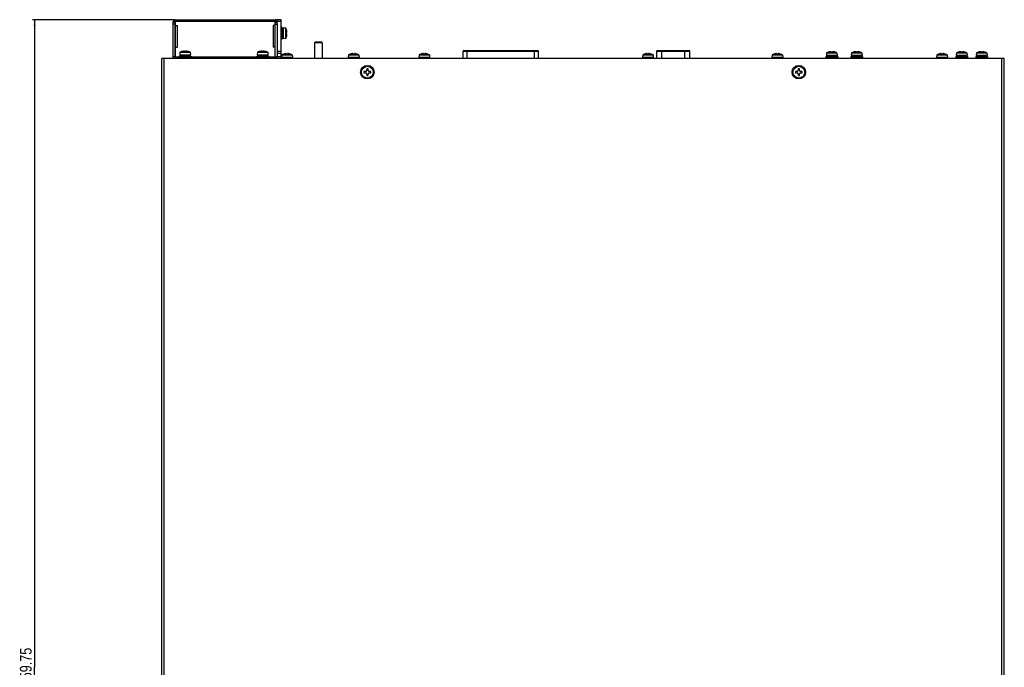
# Model space of a CAD drawing. Header units: millimetres. Extents: x 2431 to 3770, y -315 to 702.
# Tile 36 of 44: x 2435 to 2937, y 372 to 702. Entities that reach past the tile are written whole.
import ezdxf

# ---------------------------------------------------------------- set-up
doc = ezdxf.new("R2010")
doc.units = ezdxf.units.MM
doc.header["$LTSCALE"] = 65.395
doc.layers.get('0').update_dxf_attribs({"linetype": 'CONTINUOUS'})
for name, color, linetype in [('62SR-6K0SC40DXF_CONTINUOUS_LINE', 7, 'CONTINUOUS'), ('62SR-6K0UP20DXF_CONTINUOUS_LINE', 7, 'CONTINUOUS'), ('63SC-BF10120DXF_CONTINUOUS_LINE', 7, 'CONTINUOUS'), ('ASR-6000-ASM_DXF_DIMENSION', 7, 'CONTINUOUS'), ('D-SUB-FEMALEDXF_CONTINUOUS_LINE', 7, 'CONTINUOUS'), ('D-SUB-MALE-9DXF_CONTINUOUS_LINE', 7, 'CONTINUOUS'), ('FH-M4-10_DXF_CONTINUOUS_LINE', 7, 'CONTINUOUS'), ('FMS-3X6_DXF_CONTINUOUS_LINE', 7, 'CONTINUOUS'), ('PMS-W-3X6_DXF_CONTINUOUS_LINE', 7, 'CONTINUOUS')]:
    doc.layers.add(name, color=color, linetype=linetype)
doc.styles.get("Standard").update_dxf_attribs({"font": 'txt', "width": 0.8})
doc.dimstyles.new('DIMSTYLE_2', dxfattribs={"dimtxt": 6, "dimasz": 3, "dimexe": 1, "dimexo": 1, "dimgap": 1.5, "dimtad": 1, "dimdsep": 46, "dimtxsty": 'Standard', "dimblk": '_FILLED', "dimblk1": '_FILLED', "dimblk2": '_FILLED', "dimcen": 0.09, "dimazin": 2, "dimtp": 0.01, "dimtm": 0.01, "dimtfac": 1, "dimtofl": 0, "dimtmove": 0, "dimatfit": 3, "dimldrblk": '_FILLED', "dimfxl": 1, "dimtolj": 1, "dimarcsym": 0})

# ---------------------------------------------------------------- blocks, each defined once
blk = doc.blocks.new('_FILLED')
at = {"color": 0, "linetype": 'ByBlock'}
blk.add_solid([(0, 0), (-1, 0.17), (-1, -0.17)], dxfattribs=at)
blk = doc.blocks.new('*D11')
at = {"layer": 'ASR-6000-ASM_DXF_DIMENSION', "color": 2, "linetype": 'Continuous', "transparency": 16777216}
for p, q in [((2513.04, 701.57), (2441.22, 701.57)), ((2442.22, 701.57), (2442.22, 371.69)), ((2442.22, 41.81), (2442.22, 371.69)), ((2490.39, 41.81), (2441.22, 41.81))]:
    blk.add_line(p, q, dxfattribs=at)
at = {"layer": 'ASR-6000-ASM_DXF_DIMENSION', "color": 2, "linetype": 'Continuous', "transparency": 16777216, "xscale": 3, "yscale": 3, "zscale": 3}
for p, rotation in [((2442.22, 701.57), 90), ((2442.22, 41.81), 270)]:
    blk.add_blockref('_FILLED', p, dxfattribs=dict(at, rotation=rotation))
at = {"layer": 'ASR-6000-ASM_DXF_DIMENSION', "color": 2, "linetype": 'Continuous', "transparency": 16777216, "insert": (2434.72, 371.69), "char_height": 6, "width": 28.8, "attachment_point": 2, "rotation": 90, "line_spacing_factor": 0.9}
blk.add_mtext('659.75', dxfattribs=at)

msp = doc.modelspace()

# ---------------------------------------------------------------- linework, layer by layer
at = {"layer": '62SR-6K0SC40DXF_CONTINUOUS_LINE', "color": 3, "linetype": 'Continuous'}
for p, q in [((2512.943, 681.811), (2512.943, 700.565)), ((2513.943, 701.565), (2564.943, 701.565)), ((2514.043, 682.565), (2514.043, 701.565)), ((2564.843, 700.565), (2514.043, 700.565)), ((2514.043, 698.565), (2515.043, 698.565)), ((2515.043, 687.565), (2515.043, 698.565)), ((2563.843, 698.565), (2563.843, 687.565)), ((2564.843, 698.565), (2563.843, 698.565)), ((2564.843, 682.565), (2564.843, 701.565)), ((2565.943, 699.865), (2565.943, 681.811)), ((2514.043, 687.565), (2515.043, 687.565)), ((2564.843, 687.565), (2563.843, 687.565)), ((2514.043, 682.565), (2564.843, 682.565))]:
    msp.add_line(p, q, dxfattribs=at)
at = {"layer": '62SR-6K0SC40DXF_CONTINUOUS_LINE', "color": 7, "linetype": 'Continuous'}
for p, q in [((2512.943, 700.565), (2514.043, 700.565)), ((2513.943, 700.365), (2512.943, 700.365)), ((2513.943, 699.365), (2512.943, 699.365)), ((2513.943, 681.811), (2513.943, 701.565)), ((2565.943, 700.565), (2564.843, 700.565)), ((2564.943, 681.811), (2564.943, 701.565)), ((2564.943, 700.365), (2565.943, 700.365)), ((2564.943, 699.365), (2565.943, 699.365)), ((2564.843, 696.815), (2564.943, 696.815)), ((2564.843, 692.315), (2564.943, 692.315)), ((2513.943, 682.565), (2512.943, 682.565)), ((2514.043, 682.565), (2514.043, 681.811)), ((2515.043, 682.565), (2515.043, 681.811)), ((2563.843, 682.565), (2563.843, 681.811)), ((2564.843, 682.565), (2564.843, 681.811)), ((2564.943, 682.565), (2565.943, 682.565))]:
    msp.add_line(p, q, dxfattribs=at)
at = {"layer": '62SR-6K0SC40DXF_CONTINUOUS_LINE', "color": 3, "linetype": 'Continuous'}
for centre, start, end in [((2513.943, 700.565), 90, 180), ((2564.943, 700.565), 0, 90)]:
    msp.add_arc(centre, 1, start, end, dxfattribs=at)
at = {"layer": '62SR-6K0UP20DXF_CONTINUOUS_LINE', "color": 3, "linetype": 'Continuous'}
for p, q in [((2507.143, 109.811), (2507.143, 681.811)), ((2936.643, 681.811), (2507.143, 681.811)), ((2508.343, 109.811), (2508.343, 681.811)), ((2935.443, 109.811), (2935.443, 681.811)), ((2936.643, 109.811), (2936.643, 681.811))]:
    msp.add_line(p, q, dxfattribs=at)
for centre in [(2611.893, 674.811), (2831.893, 674.811)]:
    msp.add_circle(centre, 3.45, dxfattribs=at)
at = {"layer": '63SC-BF10120DXF_CONTINUOUS_LINE', "color": 7, "linetype": 'Continuous'}
for p, q in [((2565.943, 699.865), (2565.943, 701.565)), ((2567.943, 701.565), (2565.943, 701.565)), ((2567.943, 700.565), (2565.943, 700.565)), ((2567.943, 681.811), (2567.943, 701.565)), ((2565.943, 685.565), (2567.943, 685.565)), ((2565.943, 684.565), (2567.943, 684.565)), ((2567.943, 682.565), (2565.943, 682.565))]:
    msp.add_line(p, q, dxfattribs=at)
at = {"layer": 'D-SUB-FEMALEDXF_CONTINUOUS_LINE', "color": 7, "linetype": 'Continuous'}
for p, q in [((2660.713, 681.811), (2660.713, 685.561)), ((2660.713, 685.561), (2699.073, 685.561)), ((2661.013, 685.861), (2698.773, 685.861)), ((2662.713, 681.811), (2662.713, 685.861)), ((2697.073, 681.811), (2697.073, 685.861)), ((2699.073, 681.811), (2699.073, 685.561))]:
    msp.add_line(p, q, dxfattribs=at)
for centre, start, end in [((2661.013, 685.561), 90, 180), ((2698.773, 685.561), 0, 90)]:
    msp.add_arc(centre, 0.3, start, end, dxfattribs=at)
at = {"layer": 'D-SUB-MALE-9DXF_CONTINUOUS_LINE', "color": 7, "linetype": 'Continuous'}
for p, q in [((2759.393, 681.811), (2759.393, 685.561)), ((2759.393, 685.561), (2776.313, 685.561)), ((2759.693, 685.861), (2776.013, 685.861)), ((2761.993, 681.811), (2761.993, 685.861)), ((2773.713, 681.811), (2773.713, 685.861)), ((2776.313, 681.811), (2776.313, 685.561))]:
    msp.add_line(p, q, dxfattribs=at)
for centre, start, end in [((2759.693, 685.561), 90, 180), ((2776.013, 685.561), 0, 90)]:
    msp.add_arc(centre, 0.3, start, end, dxfattribs=at)
at = {"layer": 'FH-M4-10_DXF_CONTINUOUS_LINE', "color": 7, "linetype": 'Continuous'}
for p, q in [((2584.893, 689.811), (2585.193, 690.111)), ((2584.893, 689.811), (2584.893, 681.811)), ((2588.893, 689.811), (2584.893, 689.811)), ((2588.593, 690.111), (2585.193, 690.111)), ((2588.893, 689.811), (2588.593, 690.111)), ((2588.893, 689.811), (2588.893, 681.811))]:
    msp.add_line(p, q, dxfattribs=at)
at = {"layer": 'FMS-3X6_DXF_CONTINUOUS_LINE', "color": 7, "linetype": 'Continuous'}
for p, q in [((2610.143, 675.161), (2610.143, 674.461)), ((2611.043, 675.161), (2610.143, 675.161)), ((2610.143, 674.461), (2611.043, 674.461)), ((2611.543, 676.561), (2611.543, 675.661)), ((2612.243, 676.561), (2611.543, 676.561)), ((2611.543, 673.961), (2611.543, 673.061)), ((2611.543, 673.061), (2612.243, 673.061)), ((2612.243, 675.661), (2612.243, 676.561)), ((2612.243, 673.061), (2612.243, 673.961)), ((2613.643, 675.161), (2612.743, 675.161)), ((2612.743, 674.461), (2613.643, 674.461)), ((2613.643, 674.461), (2613.643, 675.161)), ((2830.143, 675.161), (2830.143, 674.461)), ((2831.043, 675.161), (2830.143, 675.161)), ((2830.143, 674.461), (2831.043, 674.461)), ((2831.543, 676.561), (2831.543, 675.661)), ((2832.243, 676.561), (2831.543, 676.561)), ((2831.543, 673.961), (2831.543, 673.061)), ((2831.543, 673.061), (2832.243, 673.061)), ((2832.243, 675.661), (2832.243, 676.561)), ((2832.243, 673.061), (2832.243, 673.961)), ((2833.643, 675.161), (2832.743, 675.161)), ((2832.743, 674.461), (2833.643, 674.461)), ((2833.643, 674.461), (2833.643, 675.161))]:
    msp.add_line(p, q, dxfattribs=at)
for centre in [(2611.893, 674.811), (2831.893, 674.811)]:
    msp.add_circle(centre, 3, dxfattribs=at)
for centre, start, end in [((2611.043, 675.661), 270, 360), ((2611.043, 673.961), 0, 90), ((2612.743, 675.661), 180, 270), ((2612.743, 673.961), 90, 180), ((2831.043, 675.661), 270, 360), ((2831.043, 673.961), 0, 90), ((2832.743, 675.661), 180, 270), ((2832.743, 673.961), 90, 180)]:
    msp.add_arc(centre, 0.5, start, end, dxfattribs=at)
at = {"layer": 'PMS-W-3X6_DXF_CONTINUOUS_LINE', "color": 7, "linetype": 'Continuous'}
for p, q in [((2568.443, 697.565), (2567.943, 697.565)), ((2568.443, 691.565), (2568.443, 697.565)), ((2569.043, 697.215), (2568.443, 697.215)), ((2569.043, 691.815), (2569.043, 697.315)), ((2570.343, 697.202), (2569.043, 697.315)), ((2570.343, 691.929), (2570.343, 697.202)), ((2570.661, 696.365), (2570.671, 696.365)), ((2570.661, 694.915), (2570.874, 694.915)), ((2570.874, 694.215), (2570.661, 694.215)), ((2570.881, 695.357), (2570.874, 695.415)), ((2570.874, 694.915), (2570.878, 694.916)), ((2570.878, 694.214), (2570.874, 694.215)), ((2570.874, 693.715), (2570.878, 693.745)), ((2568.443, 691.565), (2567.943, 691.565)), ((2569.043, 691.915), (2568.443, 691.915)), ((2570.343, 691.929), (2569.043, 691.815)), ((2570.671, 692.765), (2570.661, 692.765)), ((2515.943, 683.065), (2515.943, 682.565)), ((2515.943, 683.065), (2521.943, 683.065)), ((2516.307, 684.965), (2516.193, 683.665)), ((2516.193, 683.665), (2521.693, 683.665)), ((2516.293, 683.665), (2516.293, 683.065)), ((2516.307, 684.965), (2521.58, 684.965)), ((2517.143, 685.283), (2517.143, 685.293)), ((2518.123, 685.5), (2518.093, 685.496)), ((2518.593, 685.496), (2518.592, 685.5)), ((2518.593, 685.283), (2518.593, 685.496)), ((2519.294, 685.5), (2519.293, 685.496)), ((2519.293, 685.496), (2519.293, 685.283)), ((2519.793, 685.496), (2519.764, 685.5)), ((2520.743, 685.293), (2520.743, 685.283)), ((2521.58, 684.965), (2521.693, 683.665)), ((2521.593, 683.665), (2521.593, 683.065)), ((2521.943, 683.065), (2521.943, 682.565)), ((2555.443, 683.065), (2555.443, 682.565)), ((2555.443, 683.065), (2561.443, 683.065)), ((2555.807, 684.965), (2555.693, 683.665)), ((2555.693, 683.665), (2561.193, 683.665)), ((2555.793, 683.665), (2555.793, 683.065)), ((2555.807, 684.965), (2561.08, 684.965)), ((2556.643, 685.283), (2556.643, 685.293)), ((2557.623, 685.5), (2557.593, 685.496)), ((2558.093, 685.496), (2558.092, 685.5)), ((2558.093, 685.283), (2558.093, 685.496)), ((2558.794, 685.5), (2558.793, 685.496)), ((2558.793, 685.496), (2558.793, 685.283)), ((2559.293, 685.496), (2559.264, 685.5)), ((2560.243, 685.293), (2560.243, 685.283)), ((2561.08, 684.965), (2561.193, 683.665)), ((2561.093, 683.665), (2561.093, 683.065)), ((2561.443, 683.065), (2561.443, 682.565)), ((2564.843, 683.711), (2564.943, 683.711)), ((2568.257, 683.711), (2568.143, 682.411)), ((2568.257, 683.711), (2573.53, 683.711)), ((2569.093, 684.029), (2569.093, 684.039)), ((2570.073, 684.246), (2570.043, 684.242)), ((2570.543, 684.242), (2570.542, 684.246)), ((2570.543, 684.029), (2570.543, 684.242)), ((2571.244, 684.246), (2571.243, 684.242)), ((2571.243, 684.242), (2571.243, 684.029)), ((2571.743, 684.242), (2571.714, 684.246)), ((2572.693, 684.039), (2572.693, 684.029)), ((2573.53, 683.711), (2573.643, 682.411)), ((2602.258, 683.711), (2602.144, 682.411)), ((2602.258, 683.711), (2607.53, 683.711)), ((2603.094, 684.029), (2603.094, 684.039)), ((2604.074, 684.246), (2604.044, 684.242)), ((2604.544, 684.242), (2604.543, 684.246)), ((2604.544, 684.029), (2604.544, 684.242)), ((2605.245, 684.246), (2605.244, 684.242)), ((2605.244, 684.242), (2605.244, 684.029)), ((2605.744, 684.242), (2605.714, 684.246)), ((2606.694, 684.039), (2606.694, 684.029)), ((2607.53, 683.711), (2607.644, 682.411)), ((2638.257, 683.711), (2638.143, 682.411)), ((2638.257, 683.711), (2643.53, 683.711)), ((2639.093, 684.029), (2639.093, 684.039)), ((2640.073, 684.246), (2640.043, 684.242)), ((2640.543, 684.242), (2640.542, 684.246)), ((2640.543, 684.029), (2640.543, 684.242)), ((2641.244, 684.246), (2641.243, 684.242)), ((2641.243, 684.242), (2641.243, 684.029)), ((2641.743, 684.242), (2641.714, 684.246)), ((2642.693, 684.039), (2642.693, 684.029)), ((2643.53, 683.711), (2643.643, 682.411)), ((2752.258, 683.711), (2752.144, 682.411)), ((2752.258, 683.711), (2757.53, 683.711)), ((2753.094, 684.029), (2753.094, 684.039)), ((2754.074, 684.246), (2754.044, 684.242)), ((2754.544, 684.242), (2754.543, 684.246)), ((2754.544, 684.029), (2754.544, 684.242)), ((2755.245, 684.246), (2755.244, 684.242)), ((2755.244, 684.242), (2755.244, 684.029)), ((2755.744, 684.242), (2755.714, 684.246)), ((2756.694, 684.039), (2756.694, 684.029)), ((2757.53, 683.711), (2757.644, 682.411)), ((2818.257, 683.711), (2818.143, 682.411)), ((2818.257, 683.711), (2823.53, 683.711)), ((2819.093, 684.029), (2819.093, 684.039)), ((2820.073, 684.246), (2820.043, 684.242)), ((2820.543, 684.242), (2820.542, 684.246)), ((2820.543, 684.029), (2820.543, 684.242)), ((2821.244, 684.246), (2821.243, 684.242)), ((2821.243, 684.242), (2821.243, 684.029)), ((2821.743, 684.242), (2821.714, 684.246)), ((2822.693, 684.039), (2822.693, 684.029)), ((2823.53, 683.711), (2823.643, 682.411)), ((2845.693, 682.811), (2845.693, 682.311)), ((2845.693, 682.811), (2851.693, 682.811)), ((2846.057, 684.711), (2845.943, 683.411)), ((2845.943, 683.411), (2851.443, 683.411)), ((2846.043, 683.411), (2846.043, 682.811)), ((2846.057, 684.711), (2851.33, 684.711)), ((2846.893, 685.029), (2846.893, 685.039)), ((2847.873, 685.246), (2847.843, 685.242)), ((2848.343, 685.242), (2848.342, 685.246)), ((2848.343, 685.029), (2848.343, 685.242)), ((2849.044, 685.246), (2849.043, 685.242)), ((2849.043, 685.242), (2849.043, 685.029)), ((2849.543, 685.242), (2849.514, 685.246)), ((2850.493, 685.039), (2850.493, 685.029)), ((2851.33, 684.711), (2851.443, 683.411)), ((2851.343, 683.411), (2851.343, 682.811)), ((2851.693, 682.811), (2851.693, 682.311)), ((2858.393, 682.811), (2858.393, 682.311)), ((2858.393, 682.811), (2864.393, 682.811)), ((2858.757, 684.711), (2858.643, 683.411)), ((2858.643, 683.411), (2864.143, 683.411)), ((2858.743, 683.411), (2858.743, 682.811)), ((2858.757, 684.711), (2864.03, 684.711)), ((2859.593, 685.029), (2859.593, 685.039)), ((2860.573, 685.246), (2860.543, 685.242)), ((2861.043, 685.242), (2861.042, 685.246)), ((2861.043, 685.029), (2861.043, 685.242)), ((2861.744, 685.246), (2861.743, 685.242)), ((2861.743, 685.242), (2861.743, 685.029)), ((2862.243, 685.242), (2862.214, 685.246)), ((2863.193, 685.039), (2863.193, 685.029)), ((2864.03, 684.711), (2864.143, 683.411)), ((2864.043, 683.411), (2864.043, 682.811)), ((2864.393, 682.811), (2864.393, 682.311)), ((2902.258, 683.711), (2902.144, 682.411)), ((2902.258, 683.711), (2907.53, 683.711)), ((2903.094, 684.029), (2903.094, 684.039)), ((2904.074, 684.246), (2904.044, 684.242)), ((2904.544, 684.242), (2904.543, 684.246)), ((2904.544, 684.029), (2904.544, 684.242)), ((2905.245, 684.246), (2905.244, 684.242)), ((2905.244, 684.242), (2905.244, 684.029)), ((2905.744, 684.242), (2905.714, 684.246)), ((2906.694, 684.039), (2906.694, 684.029)), ((2907.53, 683.711), (2907.644, 682.411)), ((2911.893, 682.811), (2911.893, 682.311)), ((2911.893, 682.811), (2917.893, 682.811)), ((2912.257, 684.711), (2912.143, 683.411)), ((2912.143, 683.411), (2917.643, 683.411)), ((2912.243, 683.411), (2912.243, 682.811)), ((2912.257, 684.711), (2917.53, 684.711)), ((2913.093, 685.029), (2913.093, 685.039)), ((2914.073, 685.246), (2914.043, 685.242)), ((2914.543, 685.242), (2914.542, 685.246)), ((2914.543, 685.029), (2914.543, 685.242)), ((2915.244, 685.246), (2915.243, 685.242)), ((2915.243, 685.242), (2915.243, 685.029)), ((2915.743, 685.242), (2915.714, 685.246)), ((2916.693, 685.039), (2916.693, 685.029)), ((2917.53, 684.711), (2917.643, 683.411)), ((2917.543, 683.411), (2917.543, 682.811)), ((2917.893, 682.811), (2917.893, 682.311)), ((2922.093, 682.811), (2922.093, 682.311)), ((2922.093, 682.811), (2928.093, 682.811)), ((2922.457, 684.711), (2922.343, 683.411)), ((2922.343, 683.411), (2927.843, 683.411)), ((2922.443, 683.411), (2922.443, 682.811)), ((2922.457, 684.711), (2927.73, 684.711)), ((2923.293, 685.029), (2923.293, 685.039)), ((2924.273, 685.246), (2924.243, 685.242)), ((2924.743, 685.242), (2924.742, 685.246)), ((2924.743, 685.029), (2924.743, 685.242)), ((2925.444, 685.246), (2925.443, 685.242)), ((2925.443, 685.242), (2925.443, 685.029)), ((2925.943, 685.242), (2925.914, 685.246)), ((2926.893, 685.039), (2926.893, 685.029)), ((2927.73, 684.711), (2927.843, 683.411)), ((2927.743, 683.411), (2927.743, 682.811)), ((2928.093, 682.811), (2928.093, 682.311)), ((2564.843, 682.411), (2564.943, 682.411)), ((2568.143, 682.411), (2573.643, 682.411)), ((2568.243, 682.411), (2568.243, 681.811)), ((2573.543, 682.411), (2573.543, 681.811)), ((2602.144, 682.411), (2607.644, 682.411)), ((2602.244, 682.411), (2602.244, 681.811)), ((2607.544, 682.411), (2607.544, 681.811)), ((2638.143, 682.411), (2643.643, 682.411)), ((2638.243, 682.411), (2638.243, 681.811)), ((2643.543, 682.411), (2643.543, 681.811)), ((2752.144, 682.411), (2757.644, 682.411)), ((2752.244, 682.411), (2752.244, 681.811)), ((2757.544, 682.411), (2757.544, 681.811)), ((2818.143, 682.411), (2823.643, 682.411)), ((2818.243, 682.411), (2818.243, 681.811)), ((2823.543, 682.411), (2823.543, 681.811)), ((2845.693, 682.311), (2851.693, 682.311)), ((2847.193, 682.311), (2847.193, 681.811)), ((2850.193, 682.311), (2850.193, 681.811)), ((2858.393, 682.311), (2864.393, 682.311)), ((2859.893, 682.311), (2859.893, 681.811)), ((2862.893, 682.311), (2862.893, 681.811)), ((2902.144, 682.411), (2907.644, 682.411)), ((2902.244, 682.411), (2902.244, 681.811)), ((2907.544, 682.411), (2907.544, 681.811)), ((2911.893, 682.311), (2917.893, 682.311)), ((2913.393, 682.311), (2913.393, 681.811)), ((2916.393, 682.311), (2916.393, 681.811)), ((2922.093, 682.311), (2928.093, 682.311)), ((2923.593, 682.311), (2923.593, 681.811)), ((2926.593, 682.311), (2926.593, 681.811))]:
    msp.add_line(p, q, dxfattribs=at)
for points in [[(2570.878, 694.916), (2570.881, 694.919), (2570.884, 694.923), (2570.887, 694.928), (2570.89, 694.934), (2570.892, 694.941), (2570.894, 694.949), (2570.896, 694.957), (2570.897, 694.966), (2570.899, 694.977), (2570.9, 694.987), (2570.901, 694.999), (2570.901, 695.012), (2570.902, 695.025), (2570.902, 695.039), (2570.903, 695.054), (2570.903, 695.07), (2570.902, 695.086), (2570.902, 695.103), (2570.901, 695.121), (2570.901, 695.139), (2570.9, 695.157), (2570.899, 695.176), (2570.897, 695.195), (2570.896, 695.215), (2570.894, 695.236), (2570.892, 695.258), (2570.89, 695.281), (2570.887, 695.305), (2570.884, 695.331), (2570.881, 695.357)], [(2570.878, 693.745), (2570.881, 693.773), (2570.884, 693.8), (2570.887, 693.826), (2570.89, 693.85), (2570.892, 693.873), (2570.894, 693.895), (2570.896, 693.915), (2570.897, 693.935), (2570.899, 693.955), (2570.9, 693.974), (2570.901, 693.992), (2570.901, 694.01), (2570.902, 694.028), (2570.902, 694.045), (2570.903, 694.061), (2570.903, 694.077), (2570.902, 694.091), (2570.902, 694.106), (2570.901, 694.119), (2570.901, 694.132), (2570.9, 694.143), (2570.899, 694.154), (2570.897, 694.164), (2570.896, 694.174), (2570.894, 694.182), (2570.892, 694.19), (2570.89, 694.197), (2570.887, 694.203), (2570.884, 694.208), (2570.881, 694.212), (2570.878, 694.214)], [(2518.592, 685.5), (2518.59, 685.503), (2518.586, 685.506), (2518.581, 685.509), (2518.575, 685.512), (2518.568, 685.514), (2518.56, 685.516), (2518.552, 685.518), (2518.542, 685.519), (2518.532, 685.521), (2518.521, 685.522), (2518.51, 685.523), (2518.497, 685.524), (2518.484, 685.524), (2518.469, 685.525), (2518.455, 685.525), (2518.439, 685.525), (2518.423, 685.525), (2518.406, 685.524), (2518.388, 685.524), (2518.37, 685.523), (2518.352, 685.522), (2518.333, 685.521), (2518.313, 685.519), (2518.293, 685.518), (2518.273, 685.516), (2518.251, 685.514), (2518.228, 685.512), (2518.204, 685.509), (2518.178, 685.506), (2518.151, 685.503), (2518.123, 685.5)], [(2519.764, 685.5), (2519.735, 685.503), (2519.708, 685.506), (2519.683, 685.509), (2519.659, 685.512), (2519.636, 685.514), (2519.614, 685.516), (2519.593, 685.518), (2519.573, 685.519), (2519.553, 685.521), (2519.535, 685.522), (2519.516, 685.523), (2519.498, 685.524), (2519.481, 685.524), (2519.464, 685.525), (2519.447, 685.525), (2519.432, 685.525), (2519.417, 685.525), (2519.403, 685.524), (2519.389, 685.524), (2519.377, 685.523), (2519.365, 685.522), (2519.354, 685.521), (2519.344, 685.519), (2519.335, 685.518), (2519.326, 685.516), (2519.319, 685.514), (2519.312, 685.512), (2519.306, 685.509), (2519.301, 685.506), (2519.297, 685.503), (2519.294, 685.5)], [(2558.092, 685.5), (2558.09, 685.503), (2558.086, 685.506), (2558.081, 685.509), (2558.075, 685.512), (2558.068, 685.514), (2558.06, 685.516), (2558.052, 685.518), (2558.042, 685.519), (2558.032, 685.521), (2558.021, 685.522), (2558.01, 685.523), (2557.997, 685.524), (2557.984, 685.524), (2557.969, 685.525), (2557.955, 685.525), (2557.939, 685.525), (2557.923, 685.525), (2557.906, 685.524), (2557.888, 685.524), (2557.87, 685.523), (2557.852, 685.522), (2557.833, 685.521), (2557.813, 685.519), (2557.793, 685.518), (2557.773, 685.516), (2557.751, 685.514), (2557.728, 685.512), (2557.704, 685.509), (2557.678, 685.506), (2557.651, 685.503), (2557.623, 685.5)], [(2559.264, 685.5), (2559.235, 685.503), (2559.208, 685.506), (2559.183, 685.509), (2559.159, 685.512), (2559.136, 685.514), (2559.114, 685.516), (2559.093, 685.518), (2559.073, 685.519), (2559.053, 685.521), (2559.035, 685.522), (2559.016, 685.523), (2558.998, 685.524), (2558.981, 685.524), (2558.964, 685.525), (2558.947, 685.525), (2558.932, 685.525), (2558.917, 685.525), (2558.903, 685.524), (2558.889, 685.524), (2558.877, 685.523), (2558.865, 685.522), (2558.854, 685.521), (2558.844, 685.519), (2558.835, 685.518), (2558.826, 685.516), (2558.819, 685.514), (2558.812, 685.512), (2558.806, 685.509), (2558.801, 685.506), (2558.797, 685.503), (2558.794, 685.5)], [(2570.542, 684.246), (2570.54, 684.249), (2570.536, 684.252), (2570.531, 684.255), (2570.525, 684.258), (2570.518, 684.26), (2570.51, 684.262), (2570.502, 684.264), (2570.492, 684.265), (2570.482, 684.267), (2570.471, 684.268), (2570.46, 684.269), (2570.447, 684.27), (2570.434, 684.27), (2570.419, 684.271), (2570.405, 684.271), (2570.389, 684.271), (2570.373, 684.271), (2570.356, 684.27), (2570.338, 684.27), (2570.32, 684.269), (2570.302, 684.268), (2570.283, 684.267), (2570.263, 684.265), (2570.243, 684.264), (2570.223, 684.262), (2570.201, 684.26), (2570.178, 684.258), (2570.154, 684.255), (2570.128, 684.252), (2570.101, 684.249), (2570.073, 684.246)], [(2571.714, 684.246), (2571.685, 684.249), (2571.658, 684.252), (2571.633, 684.255), (2571.609, 684.258), (2571.586, 684.26), (2571.564, 684.262), (2571.543, 684.264), (2571.523, 684.265), (2571.503, 684.267), (2571.485, 684.268), (2571.466, 684.269), (2571.448, 684.27), (2571.431, 684.27), (2571.414, 684.271), (2571.397, 684.271), (2571.382, 684.271), (2571.367, 684.271), (2571.353, 684.27), (2571.339, 684.27), (2571.327, 684.269), (2571.315, 684.268), (2571.304, 684.267), (2571.294, 684.265), (2571.285, 684.264), (2571.276, 684.262), (2571.269, 684.26), (2571.262, 684.258), (2571.256, 684.255), (2571.251, 684.252), (2571.247, 684.249), (2571.244, 684.246)], [(2604.543, 684.246), (2604.541, 684.249), (2604.537, 684.252), (2604.532, 684.255), (2604.526, 684.258), (2604.518, 684.26), (2604.511, 684.262), (2604.502, 684.264), (2604.493, 684.265), (2604.483, 684.267), (2604.472, 684.268), (2604.46, 684.269), (2604.448, 684.27), (2604.434, 684.27), (2604.42, 684.271), (2604.405, 684.271), (2604.39, 684.271), (2604.373, 684.271), (2604.356, 684.27), (2604.339, 684.27), (2604.321, 684.269), (2604.302, 684.268), (2604.284, 684.267), (2604.264, 684.265), (2604.244, 684.264), (2604.223, 684.262), (2604.202, 684.26), (2604.179, 684.258), (2604.154, 684.255), (2604.129, 684.252), (2604.102, 684.249), (2604.074, 684.246)], [(2605.714, 684.246), (2605.686, 684.249), (2605.659, 684.252), (2605.633, 684.255), (2605.609, 684.258), (2605.586, 684.26), (2605.564, 684.262), (2605.544, 684.264), (2605.524, 684.265), (2605.504, 684.267), (2605.485, 684.268), (2605.467, 684.269), (2605.449, 684.27), (2605.431, 684.27), (2605.414, 684.271), (2605.398, 684.271), (2605.383, 684.271), (2605.368, 684.271), (2605.353, 684.27), (2605.34, 684.27), (2605.327, 684.269), (2605.316, 684.268), (2605.305, 684.267), (2605.295, 684.265), (2605.286, 684.264), (2605.277, 684.262), (2605.269, 684.26), (2605.262, 684.258), (2605.256, 684.255), (2605.251, 684.252), (2605.247, 684.249), (2605.245, 684.246)], [(2640.542, 684.246), (2640.54, 684.249), (2640.536, 684.252), (2640.531, 684.255), (2640.525, 684.258), (2640.518, 684.26), (2640.51, 684.262), (2640.502, 684.264), (2640.492, 684.265), (2640.482, 684.267), (2640.471, 684.268), (2640.46, 684.269), (2640.447, 684.27), (2640.434, 684.27), (2640.419, 684.271), (2640.405, 684.271), (2640.389, 684.271), (2640.373, 684.271), (2640.356, 684.27), (2640.338, 684.27), (2640.32, 684.269), (2640.302, 684.268), (2640.283, 684.267), (2640.263, 684.265), (2640.243, 684.264), (2640.223, 684.262), (2640.201, 684.26), (2640.178, 684.258), (2640.154, 684.255), (2640.128, 684.252), (2640.101, 684.249), (2640.073, 684.246)], [(2641.714, 684.246), (2641.685, 684.249), (2641.658, 684.252), (2641.633, 684.255), (2641.609, 684.258), (2641.586, 684.26), (2641.564, 684.262), (2641.543, 684.264), (2641.523, 684.265), (2641.503, 684.267), (2641.485, 684.268), (2641.466, 684.269), (2641.448, 684.27), (2641.431, 684.27), (2641.414, 684.271), (2641.397, 684.271), (2641.382, 684.271), (2641.367, 684.271), (2641.353, 684.27), (2641.339, 684.27), (2641.327, 684.269), (2641.315, 684.268), (2641.304, 684.267), (2641.294, 684.265), (2641.285, 684.264), (2641.276, 684.262), (2641.269, 684.26), (2641.262, 684.258), (2641.256, 684.255), (2641.251, 684.252), (2641.247, 684.249), (2641.244, 684.246)], [(2754.543, 684.246), (2754.541, 684.249), (2754.537, 684.252), (2754.532, 684.255), (2754.526, 684.258), (2754.518, 684.26), (2754.511, 684.262), (2754.502, 684.264), (2754.493, 684.265), (2754.483, 684.267), (2754.472, 684.268), (2754.46, 684.269), (2754.448, 684.27), (2754.434, 684.27), (2754.42, 684.271), (2754.405, 684.271), (2754.39, 684.271), (2754.373, 684.271), (2754.356, 684.27), (2754.339, 684.27), (2754.321, 684.269), (2754.302, 684.268), (2754.284, 684.267), (2754.264, 684.265), (2754.244, 684.264), (2754.223, 684.262), (2754.202, 684.26), (2754.179, 684.258), (2754.154, 684.255), (2754.129, 684.252), (2754.102, 684.249), (2754.074, 684.246)], [(2755.714, 684.246), (2755.686, 684.249), (2755.659, 684.252), (2755.633, 684.255), (2755.609, 684.258), (2755.586, 684.26), (2755.564, 684.262), (2755.544, 684.264), (2755.524, 684.265), (2755.504, 684.267), (2755.485, 684.268), (2755.467, 684.269), (2755.449, 684.27), (2755.431, 684.27), (2755.414, 684.271), (2755.398, 684.271), (2755.383, 684.271), (2755.368, 684.271), (2755.353, 684.27), (2755.34, 684.27), (2755.327, 684.269), (2755.316, 684.268), (2755.305, 684.267), (2755.295, 684.265), (2755.286, 684.264), (2755.277, 684.262), (2755.269, 684.26), (2755.262, 684.258), (2755.256, 684.255), (2755.251, 684.252), (2755.247, 684.249), (2755.245, 684.246)], [(2820.542, 684.246), (2820.54, 684.249), (2820.536, 684.252), (2820.531, 684.255), (2820.525, 684.258), (2820.518, 684.26), (2820.51, 684.262), (2820.502, 684.264), (2820.492, 684.265), (2820.482, 684.267), (2820.471, 684.268), (2820.46, 684.269), (2820.447, 684.27), (2820.434, 684.27), (2820.419, 684.271), (2820.405, 684.271), (2820.389, 684.271), (2820.373, 684.271), (2820.356, 684.27), (2820.338, 684.27), (2820.32, 684.269), (2820.302, 684.268), (2820.283, 684.267), (2820.263, 684.265), (2820.243, 684.264), (2820.223, 684.262), (2820.201, 684.26), (2820.178, 684.258), (2820.154, 684.255), (2820.128, 684.252), (2820.101, 684.249), (2820.073, 684.246)], [(2821.714, 684.246), (2821.685, 684.249), (2821.658, 684.252), (2821.633, 684.255), (2821.609, 684.258), (2821.586, 684.26), (2821.564, 684.262), (2821.543, 684.264), (2821.523, 684.265), (2821.503, 684.267), (2821.485, 684.268), (2821.466, 684.269), (2821.448, 684.27), (2821.431, 684.27), (2821.414, 684.271), (2821.397, 684.271), (2821.382, 684.271), (2821.367, 684.271), (2821.353, 684.27), (2821.339, 684.27), (2821.327, 684.269), (2821.315, 684.268), (2821.304, 684.267), (2821.294, 684.265), (2821.285, 684.264), (2821.276, 684.262), (2821.269, 684.26), (2821.262, 684.258), (2821.256, 684.255), (2821.251, 684.252), (2821.247, 684.249), (2821.244, 684.246)], [(2848.342, 685.246), (2848.34, 685.249), (2848.336, 685.252), (2848.331, 685.255), (2848.325, 685.258), (2848.318, 685.26), (2848.31, 685.262), (2848.302, 685.264), (2848.292, 685.265), (2848.282, 685.267), (2848.271, 685.268), (2848.26, 685.269), (2848.247, 685.27), (2848.234, 685.27), (2848.219, 685.271), (2848.205, 685.271), (2848.189, 685.271), (2848.173, 685.271), (2848.156, 685.27), (2848.138, 685.27), (2848.12, 685.269), (2848.102, 685.268), (2848.083, 685.267), (2848.063, 685.265), (2848.043, 685.264), (2848.023, 685.262), (2848.001, 685.26), (2847.978, 685.258), (2847.954, 685.255), (2847.928, 685.252), (2847.901, 685.249), (2847.873, 685.246)], [(2849.514, 685.246), (2849.485, 685.249), (2849.458, 685.252), (2849.433, 685.255), (2849.409, 685.258), (2849.386, 685.26), (2849.364, 685.262), (2849.343, 685.264), (2849.323, 685.265), (2849.303, 685.267), (2849.285, 685.268), (2849.266, 685.269), (2849.248, 685.27), (2849.231, 685.27), (2849.214, 685.271), (2849.197, 685.271), (2849.182, 685.271), (2849.167, 685.271), (2849.153, 685.27), (2849.139, 685.27), (2849.127, 685.269), (2849.115, 685.268), (2849.104, 685.267), (2849.094, 685.265), (2849.085, 685.264), (2849.076, 685.262), (2849.069, 685.26), (2849.062, 685.258), (2849.056, 685.255), (2849.051, 685.252), (2849.047, 685.249), (2849.044, 685.246)], [(2861.042, 685.246), (2861.04, 685.249), (2861.036, 685.252), (2861.031, 685.255), (2861.025, 685.258), (2861.018, 685.26), (2861.01, 685.262), (2861.002, 685.264), (2860.992, 685.265), (2860.982, 685.267), (2860.971, 685.268), (2860.96, 685.269), (2860.947, 685.27), (2860.934, 685.27), (2860.919, 685.271), (2860.905, 685.271), (2860.889, 685.271), (2860.873, 685.271), (2860.856, 685.27), (2860.838, 685.27), (2860.82, 685.269), (2860.802, 685.268), (2860.783, 685.267), (2860.763, 685.265), (2860.743, 685.264), (2860.723, 685.262), (2860.701, 685.26), (2860.678, 685.258), (2860.654, 685.255), (2860.628, 685.252), (2860.601, 685.249), (2860.573, 685.246)], [(2862.214, 685.246), (2862.185, 685.249), (2862.158, 685.252), (2862.133, 685.255), (2862.109, 685.258), (2862.086, 685.26), (2862.064, 685.262), (2862.043, 685.264), (2862.023, 685.265), (2862.003, 685.267), (2861.985, 685.268), (2861.966, 685.269), (2861.948, 685.27), (2861.931, 685.27), (2861.914, 685.271), (2861.897, 685.271), (2861.882, 685.271), (2861.867, 685.271), (2861.853, 685.27), (2861.839, 685.27), (2861.827, 685.269), (2861.815, 685.268), (2861.804, 685.267), (2861.794, 685.265), (2861.785, 685.264), (2861.776, 685.262), (2861.769, 685.26), (2861.762, 685.258), (2861.756, 685.255), (2861.751, 685.252), (2861.747, 685.249), (2861.744, 685.246)], [(2904.543, 684.246), (2904.541, 684.249), (2904.537, 684.252), (2904.532, 684.255), (2904.526, 684.258), (2904.518, 684.26), (2904.511, 684.262), (2904.502, 684.264), (2904.493, 684.265), (2904.483, 684.267), (2904.472, 684.268), (2904.46, 684.269), (2904.448, 684.27), (2904.434, 684.27), (2904.42, 684.271), (2904.405, 684.271), (2904.39, 684.271), (2904.373, 684.271), (2904.356, 684.27), (2904.339, 684.27), (2904.321, 684.269), (2904.302, 684.268), (2904.284, 684.267), (2904.264, 684.265), (2904.244, 684.264), (2904.223, 684.262), (2904.202, 684.26), (2904.179, 684.258), (2904.154, 684.255), (2904.129, 684.252), (2904.102, 684.249), (2904.074, 684.246)], [(2905.714, 684.246), (2905.686, 684.249), (2905.659, 684.252), (2905.633, 684.255), (2905.609, 684.258), (2905.586, 684.26), (2905.564, 684.262), (2905.544, 684.264), (2905.524, 684.265), (2905.504, 684.267), (2905.485, 684.268), (2905.467, 684.269), (2905.449, 684.27), (2905.431, 684.27), (2905.414, 684.271), (2905.398, 684.271), (2905.383, 684.271), (2905.368, 684.271), (2905.353, 684.27), (2905.34, 684.27), (2905.327, 684.269), (2905.316, 684.268), (2905.305, 684.267), (2905.295, 684.265), (2905.286, 684.264), (2905.277, 684.262), (2905.269, 684.26), (2905.262, 684.258), (2905.256, 684.255), (2905.251, 684.252), (2905.247, 684.249), (2905.245, 684.246)], [(2914.542, 685.246), (2914.54, 685.249), (2914.536, 685.252), (2914.531, 685.255), (2914.525, 685.258), (2914.518, 685.26), (2914.51, 685.262), (2914.502, 685.264), (2914.492, 685.265), (2914.482, 685.267), (2914.471, 685.268), (2914.46, 685.269), (2914.447, 685.27), (2914.434, 685.27), (2914.419, 685.271), (2914.405, 685.271), (2914.389, 685.271), (2914.373, 685.271), (2914.356, 685.27), (2914.338, 685.27), (2914.32, 685.269), (2914.302, 685.268), (2914.283, 685.267), (2914.263, 685.265), (2914.243, 685.264), (2914.223, 685.262), (2914.201, 685.26), (2914.178, 685.258), (2914.154, 685.255), (2914.128, 685.252), (2914.101, 685.249), (2914.073, 685.246)], [(2915.714, 685.246), (2915.685, 685.249), (2915.658, 685.252), (2915.633, 685.255), (2915.609, 685.258), (2915.586, 685.26), (2915.564, 685.262), (2915.543, 685.264), (2915.523, 685.265), (2915.503, 685.267), (2915.485, 685.268), (2915.466, 685.269), (2915.448, 685.27), (2915.431, 685.27), (2915.414, 685.271), (2915.397, 685.271), (2915.382, 685.271), (2915.367, 685.271), (2915.353, 685.27), (2915.339, 685.27), (2915.327, 685.269), (2915.315, 685.268), (2915.304, 685.267), (2915.294, 685.265), (2915.285, 685.264), (2915.276, 685.262), (2915.269, 685.26), (2915.262, 685.258), (2915.256, 685.255), (2915.251, 685.252), (2915.247, 685.249), (2915.244, 685.246)], [(2924.742, 685.246), (2924.74, 685.249), (2924.736, 685.252), (2924.731, 685.255), (2924.725, 685.258), (2924.718, 685.26), (2924.71, 685.262), (2924.702, 685.264), (2924.692, 685.265), (2924.682, 685.267), (2924.671, 685.268), (2924.66, 685.269), (2924.647, 685.27), (2924.634, 685.27), (2924.619, 685.271), (2924.605, 685.271), (2924.589, 685.271), (2924.573, 685.271), (2924.556, 685.27), (2924.538, 685.27), (2924.52, 685.269), (2924.502, 685.268), (2924.483, 685.267), (2924.463, 685.265), (2924.443, 685.264), (2924.423, 685.262), (2924.401, 685.26), (2924.378, 685.258), (2924.354, 685.255), (2924.328, 685.252), (2924.301, 685.249), (2924.273, 685.246)], [(2925.914, 685.246), (2925.885, 685.249), (2925.858, 685.252), (2925.833, 685.255), (2925.809, 685.258), (2925.786, 685.26), (2925.764, 685.262), (2925.743, 685.264), (2925.723, 685.265), (2925.703, 685.267), (2925.685, 685.268), (2925.666, 685.269), (2925.648, 685.27), (2925.631, 685.27), (2925.614, 685.271), (2925.597, 685.271), (2925.582, 685.271), (2925.567, 685.271), (2925.553, 685.27), (2925.539, 685.27), (2925.527, 685.269), (2925.515, 685.268), (2925.504, 685.267), (2925.494, 685.265), (2925.485, 685.264), (2925.476, 685.262), (2925.469, 685.26), (2925.462, 685.258), (2925.456, 685.255), (2925.451, 685.252), (2925.447, 685.249), (2925.444, 685.246)]]:
    msp.add_lwpolyline(points, dxfattribs=at)
for centre, radius, start, end in [((2564.852, 694.565), 6.092, 17.18692, 25.64362), ((2564.852, 694.565), 6.082, 8.03441, 17.21625), ((2564.852, 694.565), 5.82, 356.55204, 3.44796), ((2564.852, 694.565), 6.082, 342.78375, 351.96559), ((2564.852, 694.565), 6.092, 334.35638, 342.81308), ((2518.943, 679.474), 6.092, 107.18692, 115.64362), ((2518.943, 679.474), 6.082, 98.03441, 107.21625), ((2518.943, 679.474), 5.82, 86.55204, 93.44796), ((2518.943, 679.474), 6.082, 72.78375, 81.96559), ((2518.943, 679.474), 6.092, 64.35638, 72.81308), ((2558.443, 679.474), 6.092, 107.18692, 115.64362), ((2558.443, 679.474), 6.082, 98.03441, 107.21625), ((2558.443, 679.474), 5.82, 86.55204, 93.44796), ((2558.443, 679.474), 6.082, 72.78375, 81.96559), ((2558.443, 679.474), 6.092, 64.35638, 72.81308), ((2563.393, 678.22), 6.082, 75.23471, 76.20711), ((2570.893, 678.22), 6.092, 107.18692, 115.64362), ((2570.893, 678.22), 6.082, 98.03441, 107.21625), ((2570.893, 678.22), 5.82, 86.55204, 93.44796), ((2570.893, 678.22), 6.082, 72.78375, 81.96559), ((2570.893, 678.22), 6.092, 64.35638, 72.81308), ((2604.894, 678.22), 6.092, 107.18692, 115.64362), ((2604.894, 678.22), 6.082, 98.03441, 107.21625), ((2604.894, 678.22), 5.82, 86.55204, 93.44796), ((2604.894, 678.22), 6.082, 72.78375, 81.96559), ((2604.894, 678.22), 6.092, 64.35638, 72.81308), ((2640.893, 678.22), 6.092, 107.18692, 115.64362), ((2640.893, 678.22), 6.082, 98.03441, 107.21625), ((2640.893, 678.22), 5.82, 86.55204, 93.44796), ((2640.893, 678.22), 6.082, 72.78375, 81.96559), ((2640.893, 678.22), 6.092, 64.35638, 72.81308), ((2754.894, 678.22), 6.092, 107.18692, 115.64362), ((2754.894, 678.22), 6.082, 98.03441, 107.21625), ((2754.894, 678.22), 5.82, 86.55204, 93.44796), ((2754.894, 678.22), 6.082, 72.78375, 81.96559), ((2754.894, 678.22), 6.092, 64.35638, 72.81308), ((2820.893, 678.22), 6.092, 107.18692, 115.64362), ((2820.893, 678.22), 6.082, 98.03441, 107.21625), ((2820.893, 678.22), 5.82, 86.55204, 93.44796), ((2820.893, 678.22), 6.082, 72.78375, 81.96559), ((2820.893, 678.22), 6.092, 64.35638, 72.81308), ((2848.693, 679.22), 6.092, 107.18692, 115.64362), ((2848.693, 679.22), 6.082, 98.03441, 107.21625), ((2848.693, 679.22), 5.82, 86.55204, 93.44796), ((2848.693, 679.22), 6.082, 72.78375, 81.96559), ((2848.693, 679.22), 6.092, 64.35638, 72.81308), ((2861.393, 679.22), 6.092, 107.18692, 115.64362), ((2861.393, 679.22), 6.082, 98.03441, 107.21625), ((2861.393, 679.22), 5.82, 86.55204, 93.44796), ((2861.393, 679.22), 6.082, 72.78375, 81.96559), ((2861.393, 679.22), 6.092, 64.35638, 72.81308), ((2904.894, 678.22), 6.092, 107.18692, 115.64362), ((2904.894, 678.22), 6.082, 98.03441, 107.21625), ((2904.894, 678.22), 5.82, 86.55204, 93.44796), ((2904.894, 678.22), 6.082, 72.78375, 81.96559), ((2904.894, 678.22), 6.092, 64.35638, 72.81308), ((2914.893, 679.22), 6.092, 107.18692, 115.64362), ((2914.893, 679.22), 6.082, 98.03441, 107.21625), ((2914.893, 679.22), 5.82, 86.55204, 93.44796), ((2914.893, 679.22), 6.082, 72.78375, 81.96559), ((2914.893, 679.22), 6.092, 64.35638, 72.81308), ((2925.093, 679.22), 6.092, 107.18692, 115.64362), ((2925.093, 679.22), 6.082, 98.03441, 107.21625), ((2925.093, 679.22), 5.82, 86.55204, 93.44796), ((2925.093, 679.22), 6.082, 72.78375, 81.96559), ((2925.093, 679.22), 6.092, 64.35638, 72.81308)]:
    msp.add_arc(centre, radius, start, end, dxfattribs=at)

# ---------------------------------------------------------------- dimensions: what is measured, and where the dimension line sits
at = {"layer": 'ASR-6000-ASM_DXF_DIMENSION', "color": 2, "linetype": 'Continuous'}
dim = msp.add_linear_dim(base=(2442.223, 41.811), p1=(2514.043, 701.565), p2=(2491.393, 41.811), angle=270, dimstyle='DIMSTYLE_2', dxfattribs=at)
dim.commit()
dim.dimension.update_dxf_attribs({"geometry": '*D11', "text_midpoint": (2442.223, 371.838), "dimtype": 160})

doc.saveas('drawing.dxf')
